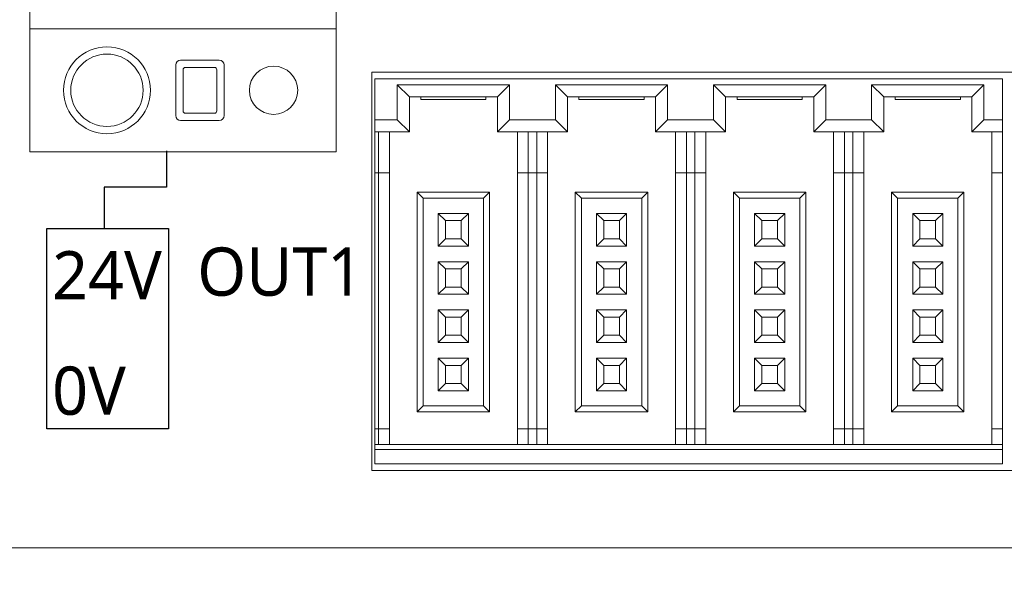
# Model space of a CAD drawing. Header units: millimetres. Extents: x 2293 to 4250, y -591 to 894.
# Tile 23 of 117: x 3550 to 3591, y 115 to 138. Entities that reach past the tile are written whole.
import ezdxf

# ---------------------------------------------------------------- set-up
doc = ezdxf.new("R2010")
doc.units = ezdxf.units.MM
doc.header["$PDSIZE"] = -1
doc.layers.add('1', color=7, linetype='Continuous', lineweight=13)
doc.dimstyles.new('ISO-25', dxfattribs={"dimtxt": 2.5, "dimasz": 2.5, "dimexe": 1.25, "dimexo": 0.625, "dimtad": 1, "dimtxsty": 'Standard', "dimcen": 2.5, "dimadec": 0, "dimazin": 0, "dimtfac": 1, "dimtmove": 0, "dimatfit": 3, "dimfxl": 1, "dimarcsym": 0})

# ---------------------------------------------------------------- blocks, each defined once
blk = doc.blocks.new('*D112')
at = {"color": 0, "lineweight": -2}
for p, q in [((3463.945, 118.506), (3463.945, 93.169)), ((3624.245, 118.506), (3624.245, 93.169)), ((3468.025, 95.169), (3620.165, 95.169))]:
    blk.add_line(p, q, dxfattribs=at)
at = {"color": 0}
for points in [[(3468.025, 95.849), (3468.025, 94.489), (3463.945, 95.169)], [(3620.165, 94.489), (3620.165, 95.849), (3624.245, 95.169)]]:
    blk.add_solid(points, dxfattribs=at)
at = {"layer": 'Defpoints', "color": 0}
for p in [(3463.945, 118.506), (3624.245, 118.506), (3624.245, 95.169)]:
    blk.add_point(p, dxfattribs=at)
at = {"color": 0, "insert": (3544.095, 98.735), "char_height": 3.5, "attachment_point": 5}
blk.add_mtext('160,3%%p0,5', dxfattribs=at)
blk = doc.blocks.new('*D114')
at = {"color": 0, "lineweight": -2}
for p, q in [((3626.945, 160.206), (3450.102, 160.206)), ((3452.102, 156.126), (3452.102, 145.98)), ((3452.102, 129.286), (3452.102, 139.432)), ((3461.245, 125.206), (3450.102, 125.206))]:
    blk.add_line(p, q, dxfattribs=at)
at = {"color": 0}
for points in [[(3452.782, 156.126), (3451.422, 156.126), (3452.102, 160.206)], [(3451.422, 129.286), (3452.782, 129.286), (3452.102, 125.206)]]:
    blk.add_solid(points, dxfattribs=at)
at = {"layer": 'Defpoints', "color": 0}
for p in [(3452.102, 160.206), (3626.945, 160.206), (3461.245, 125.206)]:
    blk.add_point(p, dxfattribs=at)
at = {"color": 0, "insert": (3452.102, 142.706), "char_height": 3.5, "attachment_point": 5}
blk.add_mtext('(35)', dxfattribs=at)
blk = doc.blocks.new('*D115')
at = {"color": 0, "lineweight": -2}
for p, q in [((3626.945, 160.206), (3626.945, 79.056)), ((3461.245, 125.206), (3461.245, 79.056)), ((3465.325, 81.056), (3622.865, 81.056))]:
    blk.add_line(p, q, dxfattribs=at)
at = {"color": 0}
for points in [[(3465.325, 81.736), (3465.325, 80.376), (3461.245, 81.056)], [(3622.865, 80.376), (3622.865, 81.736), (3626.945, 81.056)]]:
    blk.add_solid(points, dxfattribs=at)
at = {"layer": 'Defpoints', "color": 0}
for p in [(3626.945, 160.206), (3461.245, 125.206), (3626.945, 81.056)]:
    blk.add_point(p, dxfattribs=at)
at = {"color": 0, "insert": (3544.095, 84.622), "char_height": 3.5, "attachment_point": 5}
blk.add_mtext('(165,7)', dxfattribs=at)

msp = doc.modelspace()

# ---------------------------------------------------------------- linework, layer by layer
for p, q in [((3556.147, 132.953), (3556.147, 131.447)), ((3556.147, 131.447), (3553.557, 131.447)), ((3553.557, 131.447), (3553.557, 129.72))]:
    msp.add_line(p, q)
msp.add_lwpolyline([(3551.188, 129.734), (3556.228, 129.734), (3556.228, 121.427), (3551.188, 121.427)], close=True)
at = {"layer": '1', "color": 7, "linetype": 'Continuous', "lineweight": 18}
for p, q in [((3550.475, 132.906), (3550.475, 144.206)), ((3563.175, 144.206), (3563.175, 132.906)), ((3550.975, 138.006), (3550.475, 138.006)), ((3550.475, 138.006), (3550.975, 138.006)), ((3562.675, 138.006), (3550.975, 138.006)), ((3562.675, 138.006), (3550.975, 138.006)), ((3563.175, 138.006), (3562.675, 138.006)), ((3562.675, 138.006), (3563.175, 138.006)), ((3558.325, 136.706), (3556.725, 136.706)), ((3556.525, 136.506), (3556.525, 134.406)), ((3556.825, 134.606), (3556.825, 136.306)), ((3556.925, 136.406), (3558.125, 136.406)), ((3558.225, 136.306), (3558.225, 134.606)), ((3558.525, 134.406), (3558.525, 136.506)), ((3564.645, 136.206), (3617.045, 136.206)), ((3564.645, 119.706), (3564.645, 136.206)), ((3564.775, 135.931), (3590.775, 135.931)), ((3564.775, 134.231), (3564.775, 135.931)), ((3590.775, 135.931), (3590.775, 134.231)), ((3565.7, 135.681), (3566.2, 135.181)), ((3565.7, 135.681), (3565.7, 134.231)), ((3570.35, 135.681), (3565.7, 135.681)), ((3570.35, 135.681), (3569.85, 135.181)), ((3570.35, 134.231), (3570.35, 135.681)), ((3572.25, 135.681), (3572.75, 135.181)), ((3572.25, 135.681), (3572.25, 134.231)), ((3576.9, 135.681), (3572.25, 135.681)), ((3576.9, 135.681), (3576.4, 135.181)), ((3576.9, 134.231), (3576.9, 135.681)), ((3578.8, 135.681), (3578.8, 134.231)), ((3583.45, 135.681), (3578.8, 135.681)), ((3578.8, 135.681), (3579.3, 135.181)), ((3583.45, 135.681), (3582.95, 135.181)), ((3583.45, 134.231), (3583.45, 135.681)), ((3585.35, 135.681), (3585.85, 135.181)), ((3585.35, 135.681), (3585.35, 134.231)), ((3590, 135.681), (3585.35, 135.681)), ((3590, 135.681), (3589.5, 135.181)), ((3590, 134.231), (3590, 135.681)), ((3566.2, 135.181), (3566.2, 133.731)), ((3569.85, 135.181), (3566.2, 135.181)), ((3566.675, 135.081), (3566.675, 135.181)), ((3566.675, 135.081), (3569.375, 135.081)), ((3569.375, 135.081), (3569.375, 135.181)), ((3569.85, 133.731), (3569.85, 135.181)), ((3576.4, 135.181), (3572.75, 135.181)), ((3572.75, 135.181), (3572.75, 133.731)), ((3573.225, 135.081), (3573.225, 135.181)), ((3573.225, 135.081), (3575.925, 135.081)), ((3575.925, 135.081), (3575.925, 135.181)), ((3576.4, 133.731), (3576.4, 135.181)), ((3582.95, 135.181), (3579.3, 135.181)), ((3579.3, 135.181), (3579.3, 133.731)), ((3579.775, 135.081), (3579.775, 135.181)), ((3579.775, 135.081), (3582.475, 135.081)), ((3582.475, 135.081), (3582.475, 135.181)), ((3582.95, 133.731), (3582.95, 135.181)), ((3589.5, 135.181), (3585.85, 135.181)), ((3585.85, 135.181), (3585.85, 133.731)), ((3586.325, 135.081), (3586.325, 135.181)), ((3586.325, 135.081), (3589.025, 135.081)), ((3589.025, 135.081), (3589.025, 135.181)), ((3589.5, 133.731), (3589.5, 135.181)), ((3556.725, 134.206), (3558.325, 134.206)), ((3558.125, 134.506), (3556.925, 134.506)), ((3564.775, 134.231), (3564.775, 133.731)), ((3565.7, 134.231), (3564.775, 134.231)), ((3565.7, 134.231), (3566.2, 133.731)), ((3570.35, 134.231), (3569.85, 133.731)), ((3572.25, 134.231), (3570.35, 134.231)), ((3572.25, 134.231), (3572.75, 133.731)), ((3576.9, 134.231), (3576.4, 133.731)), ((3578.8, 134.231), (3576.9, 134.231)), ((3578.8, 134.231), (3579.3, 133.731)), ((3583.45, 134.231), (3582.95, 133.731)), ((3585.35, 134.231), (3583.45, 134.231)), ((3585.35, 134.231), (3585.85, 133.731)), ((3590, 134.231), (3589.5, 133.731)), ((3590.775, 134.231), (3590, 134.231)), ((3590.775, 133.731), (3590.775, 134.231)), ((3564.775, 133.731), (3564.775, 132.031)), ((3566.2, 133.731), (3564.775, 133.731)), ((3564.925, 133.731), (3564.925, 132.031)), ((3565.375, 133.731), (3565.375, 132.031)), ((3572.75, 133.731), (3569.85, 133.731)), ((3570.675, 132.031), (3570.675, 133.731)), ((3571.125, 132.031), (3571.125, 133.731)), ((3571.475, 133.731), (3571.475, 132.031)), ((3571.925, 133.731), (3571.925, 132.031)), ((3579.3, 133.731), (3576.4, 133.731)), ((3577.225, 132.031), (3577.225, 133.731)), ((3577.675, 132.031), (3577.675, 133.731)), ((3578.025, 133.731), (3578.025, 132.031)), ((3578.475, 133.731), (3578.475, 132.031)), ((3585.85, 133.731), (3582.95, 133.731)), ((3583.775, 132.031), (3583.775, 133.731)), ((3584.225, 132.031), (3584.225, 133.731)), ((3584.575, 133.731), (3584.575, 132.031)), ((3585.025, 133.731), (3585.025, 132.031)), ((3590.775, 133.731), (3589.5, 133.731)), ((3590.325, 132.031), (3590.325, 133.731)), ((3590.775, 132.031), (3590.775, 133.731)), ((3550.975, 132.906), (3550.475, 132.906)), ((3550.975, 132.906), (3550.475, 132.906)), ((3562.675, 132.906), (3550.975, 132.906)), ((3563.175, 132.906), (3562.675, 132.906)), ((3563.175, 132.906), (3562.675, 132.906)), ((3564.775, 132.031), (3564.775, 121.431)), ((3564.925, 132.031), (3564.775, 132.031)), ((3564.925, 132.031), (3564.925, 121.431)), ((3564.925, 132.031), (3565.375, 132.031)), ((3565.375, 132.031), (3565.375, 121.431)), ((3570.675, 121.431), (3570.675, 132.031)), ((3570.675, 132.031), (3571.125, 132.031)), ((3571.125, 121.431), (3571.125, 132.031)), ((3571.475, 132.031), (3571.125, 132.031)), ((3571.475, 132.031), (3571.475, 121.431)), ((3571.475, 132.031), (3571.925, 132.031)), ((3571.925, 132.031), (3571.925, 121.431)), ((3577.225, 121.431), (3577.225, 132.031)), ((3577.225, 132.031), (3577.675, 132.031)), ((3577.675, 121.431), (3577.675, 132.031)), ((3578.025, 132.031), (3577.675, 132.031)), ((3578.025, 132.031), (3578.025, 121.431)), ((3578.025, 132.031), (3578.475, 132.031)), ((3578.475, 132.031), (3578.475, 121.431)), ((3583.775, 121.431), (3583.775, 132.031)), ((3583.775, 132.031), (3584.225, 132.031)), ((3584.225, 121.431), (3584.225, 132.031)), ((3584.575, 132.031), (3584.225, 132.031)), ((3584.575, 132.031), (3584.575, 121.431)), ((3584.575, 132.031), (3585.025, 132.031)), ((3585.025, 132.031), (3585.025, 121.431)), ((3590.325, 121.431), (3590.325, 132.031)), ((3590.325, 132.031), (3590.775, 132.031)), ((3590.775, 121.431), (3590.775, 132.031)), ((3566.525, 131.231), (3566.525, 122.131)), ((3569.525, 131.231), (3566.525, 131.231)), ((3566.525, 131.231), (3566.775, 130.981)), ((3569.275, 130.981), (3566.775, 130.981)), ((3566.775, 130.981), (3566.775, 122.381)), ((3569.525, 131.231), (3569.275, 130.981)), ((3569.275, 122.381), (3569.275, 130.981)), ((3569.525, 122.131), (3569.525, 131.231)), ((3576.075, 131.231), (3573.075, 131.231)), ((3573.075, 131.231), (3573.325, 130.981)), ((3573.075, 131.231), (3573.075, 122.131)), ((3573.325, 130.981), (3573.325, 122.381)), ((3575.825, 130.981), (3573.325, 130.981)), ((3576.075, 131.231), (3575.825, 130.981)), ((3575.825, 122.381), (3575.825, 130.981)), ((3576.075, 122.131), (3576.075, 131.231)), ((3579.625, 131.231), (3579.625, 122.131)), ((3579.625, 131.231), (3579.875, 130.981)), ((3582.625, 131.231), (3579.625, 131.231)), ((3582.375, 130.981), (3579.875, 130.981)), ((3579.875, 130.981), (3579.875, 122.381)), ((3582.625, 131.231), (3582.375, 130.981)), ((3582.375, 122.381), (3582.375, 130.981)), ((3582.625, 122.131), (3582.625, 131.231)), ((3586.175, 131.231), (3586.425, 130.981)), ((3586.175, 131.231), (3586.175, 122.131)), ((3589.175, 131.231), (3586.175, 131.231)), ((3586.425, 130.981), (3586.425, 122.381)), ((3588.925, 130.981), (3586.425, 130.981)), ((3589.175, 131.231), (3588.925, 130.981)), ((3588.925, 122.381), (3588.925, 130.981)), ((3589.175, 122.131), (3589.175, 131.231)), ((3568.65, 130.356), (3567.4, 130.356)), ((3567.4, 130.356), (3567.7, 130.056)), ((3567.4, 130.356), (3567.4, 129.006)), ((3568.65, 130.356), (3568.35, 130.056)), ((3568.65, 129.006), (3568.65, 130.356)), ((3575.2, 130.356), (3573.95, 130.356)), ((3573.95, 130.356), (3574.25, 130.056)), ((3573.95, 130.356), (3573.95, 129.006)), ((3575.2, 130.356), (3574.9, 130.056)), ((3575.2, 129.006), (3575.2, 130.356)), ((3580.5, 130.356), (3580.8, 130.056)), ((3580.5, 130.356), (3580.5, 129.006)), ((3581.75, 130.356), (3580.5, 130.356)), ((3581.75, 130.356), (3581.45, 130.056)), ((3581.75, 129.006), (3581.75, 130.356)), ((3587.05, 130.356), (3587.05, 129.006)), ((3588.3, 130.356), (3587.05, 130.356)), ((3587.05, 130.356), (3587.35, 130.056)), ((3588.3, 130.356), (3588, 130.056)), ((3588.3, 129.006), (3588.3, 130.356)), ((3568.35, 130.056), (3567.7, 130.056)), ((3567.7, 130.056), (3567.7, 129.306)), ((3568.35, 129.306), (3568.35, 130.056)), ((3574.9, 130.056), (3574.25, 130.056)), ((3574.25, 130.056), (3574.25, 129.306)), ((3574.9, 129.306), (3574.9, 130.056)), ((3580.8, 130.056), (3580.8, 129.306)), ((3581.45, 130.056), (3580.8, 130.056)), ((3581.45, 129.306), (3581.45, 130.056)), ((3588, 130.056), (3587.35, 130.056)), ((3587.35, 130.056), (3587.35, 129.306)), ((3588, 129.306), (3588, 130.056)), ((3567.4, 129.006), (3567.7, 129.306)), ((3567.7, 129.306), (3568.35, 129.306)), ((3568.65, 129.006), (3568.35, 129.306)), ((3573.95, 129.006), (3574.25, 129.306)), ((3574.25, 129.306), (3574.9, 129.306)), ((3575.2, 129.006), (3574.9, 129.306)), ((3580.5, 129.006), (3580.8, 129.306)), ((3580.8, 129.306), (3581.45, 129.306)), ((3581.75, 129.006), (3581.45, 129.306)), ((3587.05, 129.006), (3587.35, 129.306)), ((3587.35, 129.306), (3588, 129.306)), ((3588.3, 129.006), (3588, 129.306)), ((3567.4, 129.006), (3568.65, 129.006)), ((3573.95, 129.006), (3575.2, 129.006)), ((3580.5, 129.006), (3581.75, 129.006)), ((3587.05, 129.006), (3588.3, 129.006)), ((3567.4, 128.356), (3567.4, 127.006)), ((3568.65, 128.356), (3567.4, 128.356)), ((3567.4, 128.356), (3567.7, 128.056)), ((3568.65, 128.356), (3568.35, 128.056)), ((3568.65, 127.006), (3568.65, 128.356)), ((3573.95, 128.356), (3574.25, 128.056)), ((3573.95, 128.356), (3573.95, 127.006)), ((3575.2, 128.356), (3573.95, 128.356)), ((3575.2, 128.356), (3574.9, 128.056)), ((3575.2, 127.006), (3575.2, 128.356)), ((3581.75, 128.356), (3580.5, 128.356)), ((3580.5, 128.356), (3580.8, 128.056)), ((3580.5, 128.356), (3580.5, 127.006)), ((3581.75, 128.356), (3581.45, 128.056)), ((3581.75, 127.006), (3581.75, 128.356)), ((3587.05, 128.356), (3587.05, 127.006)), ((3588.3, 128.356), (3587.05, 128.356)), ((3587.05, 128.356), (3587.35, 128.056)), ((3588.3, 128.356), (3588, 128.056)), ((3588.3, 127.006), (3588.3, 128.356)), ((3567.7, 128.056), (3567.7, 127.306)), ((3568.35, 128.056), (3567.7, 128.056)), ((3568.35, 127.306), (3568.35, 128.056)), ((3574.25, 128.056), (3574.25, 127.306)), ((3574.9, 128.056), (3574.25, 128.056)), ((3574.9, 127.306), (3574.9, 128.056)), ((3580.8, 128.056), (3580.8, 127.306)), ((3581.45, 128.056), (3580.8, 128.056)), ((3581.45, 127.306), (3581.45, 128.056)), ((3587.35, 128.056), (3587.35, 127.306)), ((3588, 128.056), (3587.35, 128.056)), ((3588, 127.306), (3588, 128.056)), ((3567.4, 127.006), (3567.7, 127.306)), ((3567.7, 127.306), (3568.35, 127.306)), ((3568.65, 127.006), (3568.35, 127.306)), ((3573.95, 127.006), (3574.25, 127.306)), ((3574.25, 127.306), (3574.9, 127.306)), ((3575.2, 127.006), (3574.9, 127.306)), ((3580.5, 127.006), (3580.8, 127.306)), ((3580.8, 127.306), (3581.45, 127.306)), ((3581.75, 127.006), (3581.45, 127.306)), ((3587.05, 127.006), (3587.35, 127.306)), ((3587.35, 127.306), (3588, 127.306)), ((3588.3, 127.006), (3588, 127.306)), ((3567.4, 127.006), (3568.65, 127.006)), ((3573.95, 127.006), (3575.2, 127.006)), ((3580.5, 127.006), (3581.75, 127.006)), ((3587.05, 127.006), (3588.3, 127.006)), ((3567.4, 126.356), (3567.4, 125.006)), ((3568.65, 126.356), (3567.4, 126.356)), ((3567.4, 126.356), (3567.7, 126.056)), ((3568.35, 126.056), (3567.7, 126.056)), ((3567.7, 126.056), (3567.7, 125.306)), ((3568.65, 126.356), (3568.35, 126.056)), ((3568.35, 125.306), (3568.35, 126.056)), ((3568.65, 125.006), (3568.65, 126.356)), ((3573.95, 126.356), (3573.95, 125.006)), ((3575.2, 126.356), (3573.95, 126.356)), ((3573.95, 126.356), (3574.25, 126.056)), ((3574.9, 126.056), (3574.25, 126.056)), ((3574.25, 126.056), (3574.25, 125.306)), ((3575.2, 126.356), (3574.9, 126.056)), ((3574.9, 125.306), (3574.9, 126.056)), ((3575.2, 125.006), (3575.2, 126.356)), ((3580.5, 126.356), (3580.5, 125.006)), ((3581.75, 126.356), (3580.5, 126.356)), ((3580.5, 126.356), (3580.8, 126.056)), ((3580.8, 126.056), (3580.8, 125.306)), ((3581.45, 126.056), (3580.8, 126.056)), ((3581.75, 126.356), (3581.45, 126.056)), ((3581.45, 125.306), (3581.45, 126.056)), ((3581.75, 125.006), (3581.75, 126.356)), ((3587.05, 126.356), (3587.05, 125.006)), ((3588.3, 126.356), (3587.05, 126.356)), ((3587.05, 126.356), (3587.35, 126.056)), ((3587.35, 126.056), (3587.35, 125.306)), ((3588, 126.056), (3587.35, 126.056)), ((3588.3, 126.356), (3588, 126.056)), ((3588, 125.306), (3588, 126.056)), ((3588.3, 125.006), (3588.3, 126.356)), ((3567.4, 125.006), (3567.7, 125.306)), ((3567.7, 125.306), (3568.35, 125.306)), ((3568.65, 125.006), (3568.35, 125.306)), ((3573.95, 125.006), (3574.25, 125.306)), ((3574.25, 125.306), (3574.9, 125.306)), ((3575.2, 125.006), (3574.9, 125.306)), ((3580.5, 125.006), (3580.8, 125.306)), ((3580.8, 125.306), (3581.45, 125.306)), ((3581.75, 125.006), (3581.45, 125.306)), ((3587.05, 125.006), (3587.35, 125.306)), ((3587.35, 125.306), (3588, 125.306)), ((3588.3, 125.006), (3588, 125.306)), ((3567.4, 125.006), (3568.65, 125.006)), ((3573.95, 125.006), (3575.2, 125.006)), ((3580.5, 125.006), (3581.75, 125.006)), ((3587.05, 125.006), (3588.3, 125.006)), ((3567.4, 124.356), (3567.7, 124.056)), ((3567.4, 124.356), (3567.4, 123.006)), ((3568.65, 124.356), (3567.4, 124.356)), ((3567.7, 124.056), (3567.7, 123.306)), ((3568.35, 124.056), (3567.7, 124.056)), ((3568.65, 124.356), (3568.35, 124.056)), ((3568.35, 123.306), (3568.35, 124.056)), ((3568.65, 123.006), (3568.65, 124.356)), ((3573.95, 124.356), (3573.95, 123.006)), ((3575.2, 124.356), (3573.95, 124.356)), ((3573.95, 124.356), (3574.25, 124.056)), ((3574.9, 124.056), (3574.25, 124.056)), ((3574.25, 124.056), (3574.25, 123.306)), ((3575.2, 124.356), (3574.9, 124.056)), ((3574.9, 123.306), (3574.9, 124.056)), ((3575.2, 123.006), (3575.2, 124.356)), ((3580.5, 124.356), (3580.5, 123.006)), ((3581.75, 124.356), (3580.5, 124.356)), ((3580.5, 124.356), (3580.8, 124.056)), ((3580.8, 124.056), (3580.8, 123.306)), ((3581.45, 124.056), (3580.8, 124.056)), ((3581.75, 124.356), (3581.45, 124.056)), ((3581.45, 123.306), (3581.45, 124.056)), ((3581.75, 123.006), (3581.75, 124.356)), ((3587.05, 124.356), (3587.35, 124.056)), ((3587.05, 124.356), (3587.05, 123.006)), ((3588.3, 124.356), (3587.05, 124.356)), ((3587.35, 124.056), (3587.35, 123.306)), ((3588, 124.056), (3587.35, 124.056)), ((3588.3, 124.356), (3588, 124.056)), ((3588, 123.306), (3588, 124.056)), ((3588.3, 123.006), (3588.3, 124.356)), ((3567.4, 123.006), (3567.7, 123.306)), ((3567.7, 123.306), (3568.35, 123.306)), ((3568.65, 123.006), (3568.35, 123.306)), ((3573.95, 123.006), (3574.25, 123.306)), ((3574.25, 123.306), (3574.9, 123.306)), ((3575.2, 123.006), (3574.9, 123.306)), ((3580.5, 123.006), (3580.8, 123.306)), ((3580.8, 123.306), (3581.45, 123.306)), ((3581.75, 123.006), (3581.45, 123.306)), ((3587.05, 123.006), (3587.35, 123.306)), ((3587.35, 123.306), (3588, 123.306)), ((3588.3, 123.006), (3588, 123.306)), ((3567.4, 123.006), (3568.65, 123.006)), ((3573.95, 123.006), (3575.2, 123.006)), ((3580.5, 123.006), (3581.75, 123.006)), ((3587.05, 123.006), (3588.3, 123.006)), ((3566.525, 122.131), (3566.775, 122.381)), ((3566.775, 122.381), (3569.275, 122.381)), ((3569.525, 122.131), (3569.275, 122.381)), ((3573.075, 122.131), (3573.325, 122.381)), ((3573.325, 122.381), (3575.825, 122.381)), ((3576.075, 122.131), (3575.825, 122.381)), ((3579.625, 122.131), (3579.875, 122.381)), ((3579.875, 122.381), (3582.375, 122.381)), ((3582.625, 122.131), (3582.375, 122.381)), ((3586.175, 122.131), (3586.425, 122.381)), ((3586.425, 122.381), (3588.925, 122.381)), ((3589.175, 122.131), (3588.925, 122.381)), ((3566.525, 122.131), (3569.525, 122.131)), ((3573.075, 122.131), (3576.075, 122.131)), ((3579.625, 122.131), (3582.625, 122.131)), ((3586.175, 122.131), (3589.175, 122.131)), ((3564.775, 121.431), (3564.775, 120.781)), ((3564.925, 121.431), (3564.775, 121.431)), ((3564.925, 121.431), (3564.925, 120.781)), ((3565.375, 121.431), (3564.925, 121.431)), ((3565.375, 121.431), (3565.375, 120.781)), ((3571.125, 121.431), (3570.675, 121.431)), ((3570.675, 120.781), (3570.675, 121.431)), ((3571.125, 120.781), (3571.125, 121.431)), ((3571.475, 121.431), (3571.125, 121.431)), ((3571.475, 121.431), (3571.475, 120.781)), ((3571.925, 121.431), (3571.475, 121.431)), ((3571.925, 121.431), (3571.925, 120.781)), ((3577.675, 121.431), (3577.225, 121.431)), ((3577.225, 120.781), (3577.225, 121.431)), ((3577.675, 120.781), (3577.675, 121.431)), ((3578.025, 121.431), (3577.675, 121.431)), ((3578.475, 121.431), (3578.025, 121.431)), ((3578.025, 121.431), (3578.025, 120.781)), ((3578.475, 121.431), (3578.475, 120.781)), ((3584.225, 121.431), (3583.775, 121.431)), ((3583.775, 120.781), (3583.775, 121.431)), ((3584.225, 120.781), (3584.225, 121.431)), ((3584.575, 121.431), (3584.225, 121.431)), ((3584.575, 121.431), (3584.575, 120.781)), ((3585.025, 121.431), (3584.575, 121.431)), ((3585.025, 121.431), (3585.025, 120.781)), ((3590.775, 121.431), (3590.325, 121.431)), ((3590.325, 120.781), (3590.325, 121.431)), ((3590.775, 120.781), (3590.775, 121.431)), ((3564.775, 120.781), (3564.775, 120.581)), ((3564.775, 120.781), (3590.775, 120.781)), ((3590.775, 120.581), (3590.775, 120.781)), ((3564.775, 120.581), (3590.775, 120.581)), ((3564.775, 119.981), (3564.775, 120.581)), ((3590.775, 120.581), (3590.775, 119.981)), ((3590.775, 119.981), (3564.775, 119.981)), ((3617.045, 119.706), (3564.645, 119.706)), ((3493.245, 116.506), (3622.245, 116.506))]:
    msp.add_line(p, q, dxfattribs=at)
at = {"layer": '1', "color": 92, "linetype": 'Continuous', "lineweight": 13}
for p, q in [((3556.725, 136.706), (3558.325, 136.706)), ((3556.525, 134.406), (3556.525, 136.506)), ((3556.825, 136.306), (3556.825, 134.606)), ((3556.825, 134.606), (3556.825, 136.306)), ((3558.125, 136.406), (3556.925, 136.406)), ((3556.925, 136.406), (3558.125, 136.406)), ((3558.225, 136.306), (3558.225, 134.606)), ((3558.225, 134.606), (3558.225, 136.306)), ((3558.525, 136.506), (3558.525, 134.406)), ((3558.125, 134.506), (3556.925, 134.506)), ((3556.925, 134.506), (3558.125, 134.506)), ((3493.245, 116.506), (3622.245, 116.506))]:
    msp.add_line(p, q, dxfattribs=at)
at = {"layer": '1', "color": 7, "linetype": 'Continuous', "lineweight": 18}
for centre, radius, start, end in [((3553.675, 135.456), 1.8, 0, 180), ((3553.675, 135.456), 1.5, 0, 180), ((3556.725, 136.506), 0.2, 90, 180), ((3558.325, 136.506), 0.2, 0, 90), ((3556.925, 136.306), 0.1, 90, 180), ((3558.125, 136.306), 0.1, 0, 90), ((3560.575, 135.456), 1, 0, 180), ((3553.675, 135.456), 1.8, 180, 0), ((3553.675, 135.456), 1.5, 180, 270), ((3553.675, 135.456), 1.5, 270, 0), ((3560.575, 135.456), 1, 180, 0), ((3556.925, 134.606), 0.1, 180, 270), ((3558.125, 134.606), 0.1, 270, 0), ((3556.725, 134.406), 0.2, 180, 270), ((3558.325, 134.406), 0.2, 270, 0)]:
    msp.add_arc(centre, radius, start, end, dxfattribs=at)
at = {"layer": '1', "color": 92, "linetype": 'Continuous', "lineweight": 13}
for centre, radius, start, end in [((3556.725, 136.506), 0.2, 90, 180), ((3558.325, 136.506), 0.2, 0, 90), ((3556.925, 136.306), 0.1, 90, 180), ((3558.125, 136.306), 0.1, 0, 90), ((3556.925, 134.606), 0.1, 180, 270), ((3558.125, 134.606), 0.1, 270, 0), ((3556.725, 134.406), 0.2, 180, 270), ((3558.325, 134.406), 0.2, 270, 0)]:
    msp.add_arc(centre, radius, start, end, dxfattribs=at)

# ---------------------------------------------------------------- texts
at = {"char_height": 2, "width": 4.70852, "attachment_point": 1}
for s, insert in [('{\\f@Microsoft YaHei|b0|i0|c134|p34;OUT1}', (3557.413, 128.945)), ('{\\f@Microsoft YaHei|b0|i0|c134|p34;24V}', (3551.403, 128.794)), ('{\\f@Microsoft YaHei|b0|i0|c134|p34;0V}', (3551.403, 124.013))]:
    msp.add_mtext(s, dxfattribs=dict(at, insert=insert))

# ---------------------------------------------------------------- dimensions: what is measured, and where the dimension line sits
at = {"color": 1}
dim = msp.add_linear_dim(base=(3452.102, 160.206), p1=(3461.245, 125.206), p2=(3626.945, 160.206), angle=90, text='(<>)', dimstyle='ISO-25', override={"dimtxt": 3.5, "dimasz": 4.08, "dimexe": 2, "dimexo": 0, "dimgap": 1.524, "dimtih": 1, "dimtoh": 1, "dimdec": 0, "dimzin": 0, "dimtxsty": 'Standard', "dimadec": 2, "dimtzin": 0}, dxfattribs=at)
dim.commit()
dim.dimension.update_dxf_attribs({"geometry": '*D114', "text_midpoint": (3452.102, 142.706), "dimtype": 160})
dim = msp.add_linear_dim(base=(3626.945, 81.056), p1=(3461.245, 125.206), p2=(3626.945, 160.206), text='(<>)', dimstyle='ISO-25', override={"dimtxt": 3.5, "dimasz": 4.08, "dimexe": 2, "dimexo": 0, "dimgap": 1.524, "dimtih": 1, "dimtoh": 1, "dimdec": 1, "dimzin": 0, "dimtxsty": 'Standard', "dimadec": 2, "dimtzin": 0}, dxfattribs=at)
dim.commit()
dim.dimension.update_dxf_attribs({"geometry": '*D115', "text_midpoint": (3544.095, 81.056), "dimtype": 160})
dim = msp.add_linear_dim(base=(3624.245, 95.169), p1=(3463.945, 118.506), p2=(3624.245, 118.506), dimstyle='ISO-25', override={"dimtxt": 3.5, "dimasz": 4.08, "dimexe": 2, "dimexo": 0, "dimgap": 1.524, "dimtih": 1, "dimtoh": 1, "dimdec": 1, "dimzin": 0, "dimadec": 2, "dimtol": 1, "dimlim": 0, "dimtp": 0.5, "dimtm": 0.5, "dimtdec": 1, "dimtzin": 0}, dxfattribs=at)
dim.commit()
dim.dimension.update_dxf_attribs({"geometry": '*D112', "text_midpoint": (3544.095, 95.169), "dimtype": 160})

doc.saveas('drawing.dxf')
